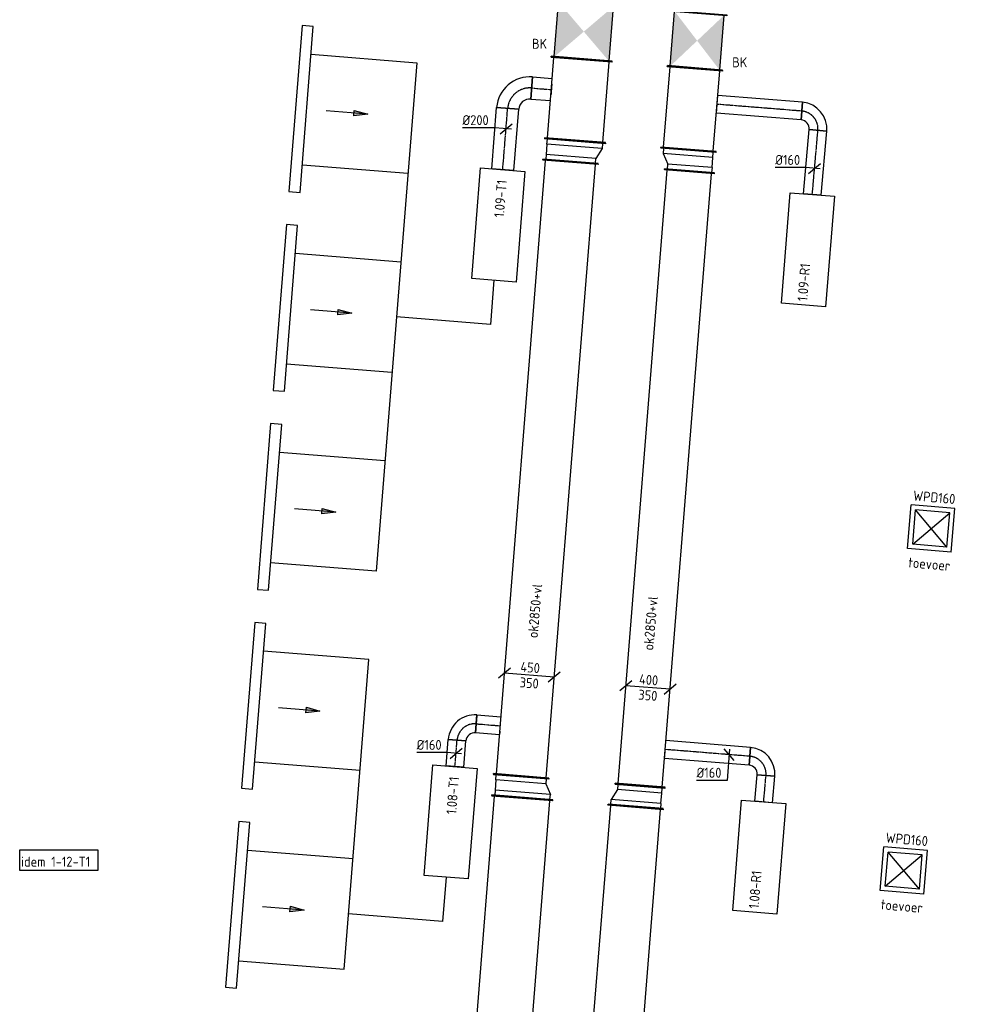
# Model space of a CAD drawing. Header units: millimetres. Extents: x -2733 to 48660, y -299 to 65852.
# Tile 9 of 44: x -2039 to 6487, y 29389 to 38269. Entities that reach past the tile are written whole.
import ezdxf

# ---------------------------------------------------------------- set-up
doc = ezdxf.new("R2010")
doc.units = ezdxf.units.MM
doc.linetypes.add('CENTER2', pattern=[28.575, 19.05, -3.175, 3.175, -3.175])
doc.linetypes.add('SMALL_DASH', pattern=[1.5, 0.5, -1])
for name, color, linetype in [('WL570---_APP', 2, 'Continuous'), ('WL570---_RETOUR_D', 4, 'Continuous'), ('WL570---_RETOUR_HL', 1, 'CENTER2'), ('WL570---_TOEVOER', 3, 'Continuous'), ('WL570---_TOEVOER_D', 3, 'Continuous'), ('WL570---_TOEVOER_HL', 1, 'CENTER2'), ('WL570---_TOEVOER_RST', 3, 'Continuous'), ('WL570---_TOEVOER_RST_HL', 1, 'CENTER2'), ('WM570---', 1, 'Continuous'), ('WM570---_RETOUR', 1, 'Continuous'), ('WM570---_TOEVOER', 1, 'Continuous')]:
    doc.layers.add(name, color=color, linetype=linetype)
doc.styles.add('STABICAD-018', font='ISOCP.SHX', dxfattribs={"height": 90})
doc.styles.add('STABICAD-025', font='ISOCP.SHX', dxfattribs={"height": 125})

# ---------------------------------------------------------------- blocks, each defined once
blk = doc.blocks.new('*U556')
at = {"color": 0, "linetype": 'Continuous'}
for p, q in [((0, 275, -3025), (5, 275, -3025)), ((0, -275, -3025), (0, 275, -3025)), ((5, -275, -3025), (5, 275, -3025)), ((9193.7, 275, -3025), (9188.7, 275, -3025)), ((9188.7, -275, -3025), (9188.7, 275, -3025)), ((9193.7, -275, -3025), (9193.7, 275, -3025)), ((5, 250, -3025), (9188.7, 250, -3025)), ((5, -250, -3025), (9188.7, -250, -3025)), ((0, -275, -3025), (5, -275, -3025)), ((9193.7, -275, -3025), (9188.7, -275, -3025))]:
    blk.add_line(p, q, dxfattribs=at)
at = {"layer": 'WL570---_TOEVOER_D', "color": 2, "style": 'STABICAD-018'}
for tag, p in [('POSITIONCODE', (1829.9, 24870.1, 3025)), ('SECTIONCODE', (1775.2, 24188.8, 3025))]:
    blk.add_attdef(tag, p, '', height=1.8, dxfattribs=at)
blk.add_attdef('CODE', (1756.9, 22086, 3025), '', height=1.8, rotation=175, dxfattribs=at)
blk = doc.blocks.new('*U587')
at = {"color": 0, "linetype": 'Continuous'}
for p, q in [((0, 250, -3025), (5, 250, -3025)), ((0, -250, -3025), (0, 250, -3025)), ((5, -250, -3025), (5, 250, -3025)), ((5, 225, -3025), (6616, 225, -3025)), ((6621, 250, -3025), (6616, 250, -3025)), ((6616, -250, -3025), (6616, 250, -3025)), ((6621, -250, -3025), (6621, 250, -3025)), ((0, -250, -3025), (5, -250, -3025)), ((5, -225, -3025), (6616, -225, -3025)), ((6621, -250, -3025), (6616, -250, -3025))]:
    blk.add_line(p, q, dxfattribs=at)
at = {"layer": 'WM570---', "color": 2, "style": 'STABICAD-018'}
for tag, p in [('SECTIONCODE', (3020.4, 26888.9, 3025)), ('POSITIONCODE', (2953.4, 26054.9, 3025))]:
    blk.add_attdef(tag, p, '', height=1.8, dxfattribs=at)
blk.add_attdef('CODE', (2984.6, 24569.3, 3025), '', height=1.8, rotation=175, dxfattribs=at)
blk = doc.blocks.new('*U557')
at = {"color": 0, "linetype": 'Continuous'}
for p, q in [((0, 80, -3000), (240, 80, -3000)), ((0, -80, -3000), (0, 80, -3000)), ((240, 80, -3000), (240, -80, -3000)), ((0, -80, -3000), (240, -80, -3000))]:
    blk.add_line(p, q, dxfattribs=at)
at = {"layer": 'WL570---_TOEVOER_HL', "linetype": 'CENTER2'}
blk.add_line((0, 0, -3000), (240, 0, -3000), dxfattribs=at)
at = {"layer": 'WL570---_TOEVOER_D', "color": 2, "style": 'STABICAD-018'}
for tag in ['CODE', 'SECTIONCODE', 'POSITIONCODE']:
    blk.add_attdef(tag, (1885.6, 31532.9, 3000), '', height=1.8, dxfattribs=at)
blk = doc.blocks.new('*U561')
at = {"color": 0, "linetype": 'Continuous'}
for p, q in [((-79.7, 6.4, -3000), (-354.8, 6.4, -3000)), ((49.8, -4, -3000), (-79.7, 6.4, -3000)), ((-53.8, -45.9, -3000), (53.8, 45.9, -3000))]:
    blk.add_line(p, q, dxfattribs=at)
at = {"color": 0, "linetype": 'Continuous', "style": 'STABICAD-018'}
blk.add_text('%%c160', height=90, dxfattribs=at).set_placement((-354.8, 31.4, -3000))
at = {"layer": 'WL570---_TOEVOER_D', "color": 2, "style": 'STABICAD-018'}
blk.add_attdef('CODE', (1895.2, 31652.5, 3000), '', height=1.8, dxfattribs=at)
blk = doc.blocks.new('*U555')
at = {"color": 0, "linetype": 'Continuous'}
for p, q in [((-160, -80, -3000), (-160, 80, -3000)), ((80, -160, -3000), (-80, -160, -3000)), ((76, -160, -3000), (0, -160, -3000)), ((76, -160, -3000), (76, -160, -3000))]:
    blk.add_line(p, q, dxfattribs=at)
for radius, start in [(240, 0), (80, 360)]:
    blk.add_arc((-160, -160, -3000), radius, start, 90, dxfattribs=at)
at = {"layer": 'WL570---_TOEVOER_HL', "linetype": 'CENTER2'}
blk.add_arc((-160, -160, -3000), 160, 0, 90, dxfattribs=at)
at = {"layer": 'WL570---_TOEVOER_D', "color": 2, "style": 'STABICAD-018'}
for tag in ['CODE', 'SECTIONCODE', 'POSITIONCODE']:
    blk.add_attdef(tag, (1917.5, 31931.5, 3000), '', height=1.8, dxfattribs=at)
blk = doc.blocks.new('*U554')
at = {"color": 0, "linetype": 'Continuous'}
for p, q in [((-50, 275, -3025), (-45, 275, -3025)), ((-50, -275, -3025), (-50, 275, -3025)), ((-45, -275, -3025), (-45, 275, -3025)), ((143.3, 275, -3025), (138.3, 275, -3025)), ((138.3, -225, -3025), (138.3, 275, -3025)), ((143.3, -225, -3025), (143.3, 275, -3025)), ((0, 250, -3025), (-45, 250, -3025)), ((93.3, 250, -3025), (0, 250, -3025)), ((0, -250, -3025), (0, 250, -3025)), ((93.3, 250, -3025), (138.3, 250, -3025)), ((93.3, -200, -3025), (93.3, 250, -3025)), ((-45, -250, -3025), (0, -250, -3025)), ((93.3, -200, -3025), (0, -250, -3025)), ((138.3, -200, -3025), (93.3, -200, -3025)), ((143.3, -225, -3025), (138.3, -225, -3025)), ((-50, -275, -3025), (-45, -275, -3025))]:
    blk.add_line(p, q, dxfattribs=at)
at = {"layer": 'WL570---_TOEVOER_D', "color": 2, "style": 'STABICAD-018'}
for tag, p in [('CODE', (2496.6, 31400, 3025)), ('SECTIONCODE', (2496.6, 31300, 3025)), ('POSITIONCODE', (2496.6, 31300, 3025))]:
    blk.add_attdef(tag, p, '', height=1.8, dxfattribs=at)
blk = doc.blocks.new('*U570')
at = {"color": 0, "linetype": 'Continuous'}
for p, q in [((0, 250, -3025), (5, 250, -3025)), ((0, -250, -3025), (0, 250, -3025)), ((5, -250, -3025), (5, 250, -3025)), ((5, 225, -3025), (5554.5, 225, -3025)), ((5559.5, 250, -3025), (5554.5, 250, -3025)), ((5554.5, -250, -3025), (5554.5, 250, -3025)), ((5559.5, -250, -3025), (5559.5, 250, -3025)), ((0, -250, -3025), (5, -250, -3025)), ((5, -225, -3025), (5554.5, -225, -3025)), ((5559.5, -250, -3025), (5554.5, -250, -3025))]:
    blk.add_line(p, q, dxfattribs=at)
at = {"layer": 'WM570---', "color": 2, "style": 'STABICAD-018'}
for tag in ['SECTIONCODE', 'CODE', 'POSITIONCODE']:
    blk.add_attdef(tag, (2483.1, 31444.9, 3025), '', height=1.8, dxfattribs=at)
blk = doc.blocks.new('*U553')
at = {"color": 0, "linetype": 'Continuous'}
for p, q in [((0, 80, -3000), (217.7, 80, -3000)), ((0, -80, -3000), (0, 80, -3000)), ((0, -80, -3000), (217.7, -80, -3000))]:
    blk.add_line(p, q, dxfattribs=at)
at = {"color": 2, "linetype": 'SMALL_DASH'}
blk.add_line((217.7, 80, -3000), (217.7, -80, -3000), dxfattribs=at)
at = {"layer": 'WL570---_TOEVOER_HL', "linetype": 'CENTER2'}
blk.add_line((0, 0, -3000), (217.7, 0, -3000), dxfattribs=at)
at = {"layer": 'WL570---_TOEVOER_D', "color": 2, "style": 'STABICAD-018'}
for tag in ['SECTIONCODE', 'CODE', 'POSITIONCODE']:
    blk.add_attdef(tag, (2077, 31918.8, 3000), '', height=1.8, dxfattribs=at)
blk = doc.blocks.new('*U594')
at = {"color": 0, "linetype": 'Continuous'}
for p, q in [((-50, 250, -3025), (-45, 250, -3025)), ((-50, -250, -3025), (-50, 250, -3025)), ((-45, -250, -3025), (-45, 250, -3025)), ((-45, 225, -3025), (0, 225, -3025)), ((93.3, 175, -3025), (0, 225, -3025)), ((0, -225, -3025), (0, 225, -3025)), ((143.3, 200, -3025), (138.3, 200, -3025)), ((138.3, -250, -3025), (138.3, 200, -3025)), ((143.3, -250, -3025), (143.3, 200, -3025)), ((138.3, 175, -3025), (93.3, 175, -3025)), ((93.3, -225, -3025), (93.3, 175, -3025)), ((-50, -250, -3025), (-45, -250, -3025)), ((0, -225, -3025), (-45, -225, -3025)), ((0, -225, -3025), (93.3, -225, -3025)), ((93.3, -225, -3025), (138.3, -225, -3025)), ((143.3, -250, -3025), (138.3, -250, -3025))]:
    blk.add_line(p, q, dxfattribs=at)
at = {"layer": 'WM570---', "color": 2, "style": 'STABICAD-018'}
for tag, p in [('CODE', (3518.5, 31318.9, 3025)), ('SECTIONCODE', (3518.5, 31218.9, 3025)), ('POSITIONCODE', (3518.5, 31218.9, 3025))]:
    blk.add_attdef(tag, p, '', height=1.8, dxfattribs=at)
blk = doc.blocks.new('*U602')
at = {"color": 0, "linetype": 'Continuous'}
for p, q in [((0, 225, -3025), (5, 225, -3025)), ((0, -225, -3025), (0, 225, -3025)), ((5, -225, -3025), (5, 225, -3025)), ((5, 200, -3025), (5553.7, 200, -3025)), ((5558.7, 225, -3025), (5553.7, 225, -3025)), ((5553.7, -225, -3025), (5553.7, 225, -3025)), ((5558.7, -225, -3025), (5558.7, 225, -3025)), ((0, -225, -3025), (5, -225, -3025)), ((5, -200, -3025), (5553.7, -200, -3025)), ((5558.7, -225, -3025), (5553.7, -225, -3025))]:
    blk.add_line(p, q, dxfattribs=at)
at = {"layer": 'WM570---', "color": 2, "style": 'STABICAD-018'}
for tag in ['CODE', 'SECTIONCODE', 'POSITIONCODE']:
    blk.add_attdef(tag, (3554.9, 31359.7, 3025), '', height=1.8, dxfattribs=at)
blk = doc.blocks.new('*U592')
at = {"color": 0, "linetype": 'Continuous'}
for p, q in [((0, 80, -3000), (238.9, 80, -3000)), ((0, -80, -3000), (0, 80, -3000)), ((238.9, 80, -3000), (238.9, -80, -3000)), ((0, -80, -3000), (238.9, -80, -3000))]:
    blk.add_line(p, q, dxfattribs=at)
at = {"layer": 'WL570---_RETOUR_HL', "linetype": 'CENTER2'}
blk.add_line((0, 0, -3000), (238.9, 0, -3000), dxfattribs=at)
at = {"layer": 'WM570---', "color": 2, "style": 'STABICAD-018'}
for tag in ['SECTIONCODE', 'CODE', 'POSITIONCODE']:
    blk.add_attdef(tag, (4669.1, 31214.6, 3000), '', height=1.8, dxfattribs=at)
blk = doc.blocks.new('*U593')
at = {"color": 0, "linetype": 'Continuous'}
for p, q in [((-80, 160, -3000), (80, 160, -3000)), ((0, 160, -3000), (76, 160, -3000)), ((76, 160, -3000), (76, 160.5, -3000)), ((-160, -80, -3000), (-160, 80, -3000))]:
    blk.add_line(p, q, dxfattribs=at)
for radius, end in [(80, 0), (240, 360)]:
    blk.add_arc((-160, 160, -3000), radius, 270, end, dxfattribs=at)
at = {"layer": 'WL570---_RETOUR_HL', "linetype": 'CENTER2'}
blk.add_arc((-160, 160, -3000), 160, 270, 0, dxfattribs=at)
at = {"layer": 'WM570---', "color": 2, "style": 'STABICAD-018'}
for tag in ['CODE', 'SECTIONCODE', 'POSITIONCODE']:
    blk.add_attdef(tag, (4703.9, 31612, 3000), '', height=1.8, dxfattribs=at)
blk = doc.blocks.new('*U595')
at = {"color": 0, "linetype": 'Continuous'}
for p, q in [((0, 80, -3000), (765.1, 80, -3000)), ((0, -80, -3000), (0, 80, -3000)), ((0, -80, -3000), (765.1, -80, -3000))]:
    blk.add_line(p, q, dxfattribs=at)
at = {"color": 2, "linetype": 'SMALL_DASH'}
blk.add_line((765.1, 80, -3000), (765.1, -80, -3000), dxfattribs=at)
at = {"layer": 'WL570---_RETOUR_HL', "linetype": 'CENTER2'}
blk.add_line((0, 0, -3000), (765.1, 0, -3000), dxfattribs=at)
at = {"layer": 'WM570---', "color": 2, "style": 'STABICAD-018'}
for tag in ['CODE', 'SECTIONCODE', 'POSITIONCODE']:
    blk.add_attdef(tag, (4544.5, 31625.9, 3000), '', height=1.8, dxfattribs=at)
blk = doc.blocks.new('*U600')
at = {"color": 0, "linetype": 'Continuous'}
for p, q in [((45.8, -53.8, -3000), (-45.8, 53.8, -3000)), ((4, 49.8, -3000), (-18.7, -233.3, -3000)), ((-18.7, -233.3, -3000), (-293.8, -233.3, -3000))]:
    blk.add_line(p, q, dxfattribs=at)
at = {"color": 0, "linetype": 'Continuous', "style": 'STABICAD-018'}
blk.add_text('%%c160', height=90, dxfattribs=at).set_placement((-293.8, -208.3, -3000))
at = {"layer": 'WM570---', "color": 2, "style": 'STABICAD-018'}
blk.add_attdef('CODE', (4357.3, 31640.9, 3000), '', height=1.8, dxfattribs=at)
blk = doc.blocks.new('*U603')
at = {"color": 0, "linetype": 'Continuous'}
for p, q in [((-145.5, 61.8, -3025), (-253.2, -29.8, -3025)), ((199.4, -16, -3025), (-199.4, 16, -3025)), ((253.2, 29.8, -3025), (145.5, -61.8, -3025))]:
    blk.add_line(p, q, dxfattribs=at)
at = {"color": 0, "linetype": 'Continuous', "style": 'STABICAD-018'}
for s, p in [('400', (-83.3, 31.8, -3025)), ('350', (-90, -108.1, -3025))]:
    blk.add_text(s, height=90, rotation=355.41, dxfattribs=at).set_placement(p)
at = {"layer": 'WM570---_RETOUR', "color": 2, "style": 'STABICAD-018'}
blk.add_attdef('CODE', (3626, 32245.9, 3025), '', height=1.8, dxfattribs=at)
blk = doc.blocks.new('*U575')
at = {"color": 0, "linetype": 'Continuous'}
for p, q in [((-170.4, 63.8, -3025), (-278.1, -27.8, -3025)), ((224.3, -18, -3025), (-224.3, 18, -3025)), ((278.1, 27.8, -3025), (170.4, -63.8, -3025))]:
    blk.add_line(p, q, dxfattribs=at)
at = {"color": 0, "linetype": 'Continuous', "style": 'STABICAD-018'}
for s, p in [('450', (-83.3, 31.8, -3025)), ('350', (-90, -108.1, -3025))]:
    blk.add_text(s, height=90, rotation=355.41, dxfattribs=at).set_placement(p)
at = {"layer": 'WM570---', "color": 2, "style": 'STABICAD-018'}
blk.add_attdef('CODE', (2556.3, 32356.9, 3025), '', height=1.8, dxfattribs=at)
blk = doc.blocks.new('*U568')
at = {"color": 0, "linetype": 'Continuous'}
for p, q in [((-50, 250, -3025), (-45, 250, -3025)), ((-50, -250, -3025), (-50, 250, -3025)), ((-45, -250, -3025), (-45, 250, -3025)), ((0, 225, -3025), (-45, 225, -3025)), ((93.3, 225, -3025), (0, 225, -3025)), ((0, -225, -3025), (0, 225, -3025)), ((93.3, 225, -3025), (138.3, 225, -3025)), ((93.3, -275, -3025), (93.3, 225, -3025)), ((143.3, 250, -3025), (138.3, 250, -3025)), ((138.3, -300, -3025), (138.3, 250, -3025)), ((143.3, -300, -3025), (143.3, 250, -3025)), ((-50, -250, -3025), (-45, -250, -3025)), ((-45, -225, -3025), (0, -225, -3025)), ((93.3, -275, -3025), (0, -225, -3025)), ((138.3, -275, -3025), (93.3, -275, -3025)), ((143.3, -300, -3025), (138.3, -300, -3025))]:
    blk.add_line(p, q, dxfattribs=at)
at = {"layer": 'WM570---', "color": 2, "style": 'STABICAD-018'}
for tag, p in [('CODE', (2932, 37136.4, 3025)), ('SECTIONCODE', (2932, 37036.4, 3025)), ('POSITIONCODE', (2932, 37036.4, 3025))]:
    blk.add_attdef(tag, p, '', height=1.8, dxfattribs=at)
blk = doc.blocks.new('*U567')
at = {"color": 0, "linetype": 'Continuous'}
for p, q in [((0, 275, -3025), (5, 275, -3025)), ((0, -275, -3025), (0, 275, -3025)), ((5, -275, -3025), (5, 275, -3025)), ((737.1, 275, -3025), (732.1, 275, -3025)), ((732.1, -275, -3025), (732.1, 275, -3025)), ((737.1, -275, -3025), (737.1, 275, -3025)), ((5, 250, -3025), (732.1, 250, -3025)), ((5, -250, -3025), (732.1, -250, -3025)), ((0, -275, -3025), (5, -275, -3025)), ((737.1, -275, -3025), (732.1, -275, -3025))]:
    blk.add_line(p, q, dxfattribs=at)
at = {"layer": 'WM570---', "color": 2, "style": 'STABICAD-018'}
for tag in ['SECTIONCODE', 'CODE', 'POSITIONCODE']:
    blk.add_attdef(tag, (2968.4, 37177.2, 3025), '', height=1.8, dxfattribs=at)
blk = doc.blocks.new('*U566')
at = {"linetype": 'Continuous'}
for points in [[(-250, 250), (250, 250), (0, 0)], [(-250, -250), (250, -250), (0, 0)]]:
    blk.add_hatch(color=2, dxfattribs=at).paths.add_polyline_path(points, flags=0)
at = {"color": 2, "linetype": 'Continuous'}
for p, q in [((-250, 275, -3025), (-245, 275, -3025)), ((-250, -275, -3025), (-250, 275, -3025)), ((-245, -275, -3025), (-245, 275, -3025)), ((250, 275, -3025), (245, 275, -3025)), ((245, -275, -3025), (245, 275, -3025)), ((250, -275, -3025), (250, 275, -3025)), ((-245, 250, -3025), (245, 250, -3025)), ((-245, -250, -3025), (245, -250, -3025)), ((-250, -275, -3025), (-245, -275, -3025)), ((250, -275, -3025), (245, -275, -3025))]:
    blk.add_line(p, q, dxfattribs=at)
at = {"layer": 'WM570---', "color": 1, "style": 'STABICAD-018'}
for tag, p in [('PRODUCTCODE', (3847.4, 38961.2, 3025)), ('PRODUCTCODE2', (3047.4, 38161.2, 3025))]:
    blk.add_attdef(tag, p, '', height=1.8, dxfattribs=at)
at = {"layer": 'WM570---', "color": 2, "style": 'STABICAD-018'}
for tag, p in [('CODE', (3047.4, 38261.2, 3025)), ('FREETEXT', (3047.4, 38211.2, 3025)), ('SECTIONCODE', (3047.4, 38161.2, 3025)), ('POSITIONCODE', (3047.4, 38161.2, 3025)), ('INDICATIONTEXT', (2580.1, 38006.5, 3025))]:
    blk.add_attdef(tag, p, '', height=1.8, dxfattribs=at)
blk = doc.blocks.new('*U563')
at = {"color": 0, "linetype": 'Continuous'}
for p, q in [((0, 100, -3000), (555.7, 100, -3000)), ((0, -100, -3000), (0, 100, -3000)), ((555.7, 100, -3000), (555.7, -100, -3000)), ((0, -100, -3000), (555.7, -100, -3000))]:
    blk.add_line(p, q, dxfattribs=at)
at = {"layer": 'WL570---_TOEVOER_HL', "linetype": 'CENTER2'}
blk.add_line((0, 0, -3000), (555.7, 0, -3000), dxfattribs=at)
at = {"layer": 'WL570---_TOEVOER_D', "color": 2, "style": 'STABICAD-018'}
for tag in ['CODE', 'SECTIONCODE', 'POSITIONCODE']:
    blk.add_attdef(tag, (2316.3, 36915.7, 3000), '', height=1.8, dxfattribs=at)
blk = doc.blocks.new('*U562')
at = {"color": 0, "linetype": 'Continuous'}
for p, q in [((-200, -100, -3000), (-200, 100, -3000)), ((100, -200, -3000), (-100, -200, -3000))]:
    blk.add_line(p, q, dxfattribs=at)
for radius in [300, 100]:
    blk.add_arc((-200, -200, -3000), radius, 360, 90, dxfattribs=at)
at = {"layer": 'WL570---_TOEVOER_HL', "linetype": 'CENTER2'}
blk.add_arc((-200, -200, -3000), 200, 0, 90, dxfattribs=at)
at = {"layer": 'WL570---_TOEVOER_D', "color": 2, "style": 'STABICAD-018'}
for tag in ['CODE', 'SECTIONCODE', 'POSITIONCODE']:
    blk.add_attdef(tag, (2376.8, 37668.9, 3000), '', height=1.8, dxfattribs=at)
blk = doc.blocks.new('*U569')
at = {"color": 0, "linetype": 'Continuous'}
for p, q in [((0, 100, -3000), (179.1, 100, -3000)), ((0, -100, -3000), (0, 100, -3000)), ((0, -100, -3000), (179.1, -100, -3000))]:
    blk.add_line(p, q, dxfattribs=at)
at = {"color": 2, "linetype": 'SMALL_DASH'}
blk.add_line((179.1, 100, -3000), (179.1, -100, -3000), dxfattribs=at)
at = {"layer": 'WL570---_TOEVOER_HL', "linetype": 'CENTER2'}
blk.add_line((0, 0, -3000), (179.1, 0, -3000), dxfattribs=at)
at = {"layer": 'WM570---', "color": 2, "style": 'STABICAD-018'}
for tag in ['CODE', 'SECTIONCODE', 'POSITIONCODE']:
    blk.add_attdef(tag, (2576.1, 37652.9, 3000), '', height=1.8, dxfattribs=at)
blk = doc.blocks.new('*U564')
at = {"color": 0, "linetype": 'Continuous'}
for p, q in [((-99.7, 8, -3000), (-392.8, 8, -3000)), ((49.8, -4, -3000), (-99.7, 8, -3000)), ((-53.8, -45.8, -3000), (53.8, 45.8, -3000))]:
    blk.add_line(p, q, dxfattribs=at)
at = {"color": 0, "linetype": 'Continuous', "style": 'STABICAD-018'}
blk.add_text('%%c200', height=90, dxfattribs=at).set_placement((-392.8, 33, -3000))
at = {"layer": 'WL570---_TOEVOER_D', "color": 2, "style": 'STABICAD-018'}
blk.add_attdef('CODE', (2346, 37284.9, 3000), '', height=1.8, dxfattribs=at)
blk = doc.blocks.new('*U601')
at = {"color": 0, "linetype": 'Continuous'}
for p, q in [((143.3, 275, -3025), (138.3, 275, -3025)), ((138.3, -225, -3025), (138.3, 275, -3025)), ((143.3, -225, -3025), (143.3, 275, -3025)), ((-50, 225, -3025), (-45, 225, -3025)), ((-50, -225, -3025), (-50, 225, -3025)), ((-45, -225, -3025), (-45, 225, -3025)), ((-45, 200, -3025), (0, 200, -3025)), ((93.3, 250, -3025), (0, 200, -3025)), ((0, -200, -3025), (0, 200, -3025)), ((138.3, 250, -3025), (93.3, 250, -3025)), ((93.3, -200, -3025), (93.3, 250, -3025)), ((-50, -225, -3025), (-45, -225, -3025)), ((0, -200, -3025), (-45, -200, -3025)), ((0, -200, -3025), (93.3, -200, -3025)), ((93.3, -200, -3025), (138.3, -200, -3025)), ((143.3, -225, -3025), (138.3, -225, -3025))]:
    blk.add_line(p, q, dxfattribs=at)
at = {"layer": 'WM570---', "color": 2, "style": 'STABICAD-018'}
for tag, p in [('CODE', (4003.7, 37050.4, 3025)), ('SECTIONCODE', (4003.7, 36950.4, 3025)), ('POSITIONCODE', (4003.7, 36950.4, 3025))]:
    blk.add_attdef(tag, p, '', height=1.8, dxfattribs=at)
blk = doc.blocks.new('*U606')
at = {"color": 0, "linetype": 'Continuous'}
for p, q in [((0, 250, -3025), (5, 250, -3025)), ((0, -250, -3025), (0, 250, -3025)), ((5, -250, -3025), (5, 250, -3025)), ((5, 225, -3025), (732.1, 225, -3025)), ((737.1, 250, -3025), (732.1, 250, -3025)), ((732.1, -250, -3025), (732.1, 250, -3025)), ((737.1, -250, -3025), (737.1, 250, -3025)), ((0, -250, -3025), (5, -250, -3025)), ((5, -225, -3025), (732.1, -225, -3025)), ((737.1, -250, -3025), (732.1, -250, -3025))]:
    blk.add_line(p, q, dxfattribs=at)
at = {"layer": 'WM570---_RETOUR', "color": 2, "style": 'STABICAD-018'}
for tag, p in [('SECTIONCODE', (3893, 37758.7, 3025)), ('POSITIONCODE', (3893, 37758.7, 3025)), ('CODE', (3990.2, 37095.2, 3025))]:
    blk.add_attdef(tag, p, '', height=1.8, dxfattribs=at)
blk = doc.blocks.new('*U604')
at = {"linetype": 'Continuous'}
for points in [[(-250, 225), (250, 225), (0, 0)], [(-250, -225), (250, -225), (0, 0)]]:
    blk.add_hatch(color=2, dxfattribs=at).paths.add_polyline_path(points, flags=0)
at = {"color": 2, "linetype": 'Continuous'}
for p, q in [((-250, 250, -3025), (-245, 250, -3025)), ((-250, -250, -3025), (-250, 250, -3025)), ((-245, -250, -3025), (-245, 250, -3025)), ((-245, 225, -3025), (245, 225, -3025)), ((250, 250, -3025), (245, 250, -3025)), ((245, -250, -3025), (245, 250, -3025)), ((250, -250, -3025), (250, 250, -3025)), ((-250, -250, -3025), (-245, -250, -3025)), ((-245, -225, -3025), (245, -225, -3025)), ((250, -250, -3025), (245, -250, -3025))]:
    blk.add_line(p, q, dxfattribs=at)
at = {"layer": 'WM570---_RETOUR', "color": 1, "style": 'STABICAD-018'}
for tag, p in [('PRODUCTCODE', (4794.2, 38804.2, 3025)), ('PRODUCTCODE2', (4069.2, 38079.2, 3025))]:
    blk.add_attdef(tag, p, '', height=1.8, dxfattribs=at)
at = {"layer": 'WM570---_RETOUR', "color": 2, "style": 'STABICAD-018'}
for tag, p in [('CODE', (4069.2, 38179.2, 3025)), ('FREETEXT', (4069.2, 38129.2, 3025)), ('SECTIONCODE', (4069.2, 38079.2, 3025)), ('POSITIONCODE', (4069.2, 38079.2, 3025)), ('INDICATIONTEXT', (4385.3, 37839.4, 3025))]:
    blk.add_attdef(tag, p, '', height=1.8, dxfattribs=at)
blk = doc.blocks.new('*U909')
at = {"color": 0, "linetype": 'Continuous'}
for p, q in [((197.5, 197.5, -2700), (-197.5, 197.5, -2700)), ((-197.5, -197.5, -2700), (-197.5, 197.5, -2700)), ((197.5, -197.5, -2700), (197.5, 197.5, -2700)), ((155, 155, -2700), (-155, 155, -2700)), ((-155, -155, -2700), (-155, 155, -2700)), ((155, -155, -2700), (-155, 155, -2700)), ((-155, -155, -2700), (155, 155, -2700)), ((155, -155, -2700), (155, 155, -2700)), ((155, -155, -2700), (-155, -155, -2700)), ((197.5, -197.5, -2700), (-197.5, -197.5, -2700))]:
    blk.add_line(p, q, dxfattribs=at)
at = {"layer": 'WL570---_TOEVOER_RST_HL', "linetype": 'CENTER2'}
blk.add_circle((0, 0, -2700), 0.0125, dxfattribs=at)
at = {"layer": 'WL570---_TOEVOER_D', "color": 1, "style": 'STABICAD-018'}
blk.add_attdef('PRODUCTCODE', (5171.9, 23449.9, 2700), '', height=1.8, rotation=355, dxfattribs=at)
at = {"layer": 'WL570---_TOEVOER_D', "color": 2}
for tag, p, style in [('CODE', (5262.6, 23512.5, 2700), 'STABICAD-018'), ('SECTIONCODE', (5338.1, 23197.4, 2700), 'STABICAD-025'), ('MATERIALCODE', (5338.1, 23197.4, 2700), 'STABICAD-025'), ('POSITIONCODE', (5338.1, 23197.4, 2700), 'STABICAD-025'), ('FLOW', (5128.4, 22847.5, 2700), 'STABICAD-018'), ('FLOWPREFIX', (5128.4, 22847.5, 2700), 'STABICAD-018'), ('FLOWSUFFIX', (5332.8, 22883.2, 2700), 'STABICAD-018')]:
    blk.add_attdef(tag, p, '', height=1.8, rotation=355, dxfattribs=dict(at, style=style))
blk = doc.blocks.new('DM_SYM002')
at = {"color": 0, "linetype": 'Continuous'}
for p, q in [((0, 0), (-7.5, 0)), ((-2.5, -0.5), (-2.5, 0.5)), ((-2.5, 0.5), (0, 0)), ((0, 0), (-2.5, -0.5))]:
    blk.add_line(p, q, dxfattribs=at)
blk.add_solid([(-2.5, 0.5), (-2.5, -0.5), (0, 0)], dxfattribs=at)
blk = doc.blocks.new('*U1008')
at = {"color": 0, "linetype": 'Continuous'}
for p, q in [((0, 80, -3000), (581, 80, -3000)), ((0, -80, -3000), (0, 80, -3000)), ((581, 80, -3000), (581, -80, -3000)), ((0, -80, -3000), (581, -80, -3000))]:
    blk.add_line(p, q, dxfattribs=at)
at = {"layer": 'WL570---_RETOUR_HL', "linetype": 'CENTER2'}
blk.add_line((0, 0, -3000), (581, 0, -3000), dxfattribs=at)
at = {"layer": 'WL570---_TOEVOER_D', "color": 2, "style": 'STABICAD-018'}
for tag in ['SECTIONCODE', 'CODE', 'POSITIONCODE']:
    blk.add_attdef(tag, (5107.4, 36692.3, 3000), '', height=1.8, dxfattribs=at)
blk = doc.blocks.new('*U1006')
at = {"color": 0, "linetype": 'Continuous'}
for p, q in [((-80, 160, -3000), (80, 160, -3000)), ((0, 160, -3000), (76, 160, -3000)), ((76, 160, -3000), (76, 160.5, -3000)), ((-160, -80, -3000), (-160, 80, -3000))]:
    blk.add_line(p, q, dxfattribs=at)
for radius in [80, 240]:
    blk.add_arc((-160, 160, -3000), radius, 270, 360, dxfattribs=at)
at = {"layer": 'WL570---_RETOUR_HL', "linetype": 'CENTER2'}
blk.add_arc((-160, 160, -3000), 160, 270, 0, dxfattribs=at)
at = {"layer": 'WL570---_TOEVOER_D', "color": 2, "style": 'STABICAD-018'}
for tag in ['CODE', 'SECTIONCODE', 'POSITIONCODE']:
    blk.add_attdef(tag, (5172, 37430.5, 3000), '', height=1.8, dxfattribs=at)
blk = doc.blocks.new('*U1007')
at = {"color": 0, "linetype": 'Continuous'}
for p, q in [((0, 80, -3000), (766.1, 80, -3000)), ((0, -80, -3000), (0, 80, -3000)), ((766.1, 80, -3000), (766.1, -80, -3000)), ((0, -80, -3000), (766.1, -80, -3000))]:
    blk.add_line(p, q, dxfattribs=at)
at = {"layer": 'WL570---_RETOUR_HL', "linetype": 'CENTER2'}
blk.add_line((0, 0, -3000), (766.1, 0, -3000), dxfattribs=at)
at = {"layer": 'WL570---_TOEVOER_D', "color": 2, "style": 'STABICAD-018'}
for tag in ['SECTIONCODE', 'CODE', 'POSITIONCODE']:
    blk.add_attdef(tag, (5012.6, 37444.5, 3000), '', height=1.8, dxfattribs=at)
blk = doc.blocks.new('*U1009')
at = {"color": 0, "linetype": 'Continuous'}
for p, q in [((-79.7, 7, -3000), (-354.8, 7, -3000)), ((49.8, -4.4, -3000), (-79.7, 7, -3000)), ((-54.2, -45.5, -3000), (54.2, 45.5, -3000))]:
    blk.add_line(p, q, dxfattribs=at)
at = {"color": 0, "linetype": 'Continuous', "style": 'STABICAD-018'}
blk.add_text('%%c160', height=90, dxfattribs=at).set_placement((-354.8, 32, -3000))
at = {"layer": 'WL570---_TOEVOER_D', "color": 2, "style": 'STABICAD-018'}
blk.add_attdef('CODE', (5128, 36927.4, 3000), '', height=1.8, dxfattribs=at)

msp = doc.modelspace()

# ---------------------------------------------------------------- linework, layer by layer
at = {"layer": 'WL570---_APP'}
for points in [[(2117, 36931.6), (2515.7, 36899.7), (2435.9, 35902.9), (2037.2, 35934.8)], [(4908.1, 36708.3), (5306.8, 36676.4), (5227, 35679.6), (4828.3, 35711.5)], [(1686.3, 31548.8), (2085, 31516.9), (2005.2, 30520.1), (1606.5, 30552)], [(4469.8, 31230.6), (4868.5, 31198.7), (4788.7, 30201.9), (4390, 30233.8)]]:
    msp.add_lwpolyline(points, close=True, dxfattribs=at)
at = {"layer": 'WL570---_TOEVOER_D'}
for points in [[(608.5, 38207.1), (508.8, 38215), (389.2, 36719.8), (488.9, 36711.8)], [(466.9, 36412.8), (367.3, 36420.8), (247.6, 34925.5), (347.3, 34917.6)], [(323.4, 34618.5), (223.7, 34626.5), (104.1, 33131.3), (203.7, 33123.3)], [(179.8, 32824.3), (80.1, 32832.2), (-39.5, 31337), (60.2, 31329)], [(36.2, 31030), (-63.4, 31038), (-183.1, 29542.8), (-83.4, 29534.8)]]:
    msp.add_lwpolyline(points, close=True, dxfattribs=at)
for points in [[(590.5, 37956.6), (1540.8, 37880.6), (1173.9, 33295.2), (223.6, 33371.3)], [(510.7, 36959.8), (1461.1, 36883.8)], [(446.9, 36162.4), (1397.3, 36086.3)], [(2236.6, 35918.8), (2204.7, 35520.1), (1357.4, 35587.9)], [(367.1, 35165.5), (1317.5, 35089.5)], [(303.3, 34368.1), (1253.7, 34292.1)], [(-63.6, 29782.8), (886.8, 29706.7), (1110.1, 32497.8), (159.8, 32573.8)], [(80, 31577), (1030.4, 31501)], [(16.2, 30779.6), (966.6, 30703.5)], [(1805.9, 30536), (1774, 30137.3), (926.7, 30205.1)]]:
    msp.add_lwpolyline(points, dxfattribs=at)
at = {"layer": 'WM570---_TOEVOER'}
msp.add_lwpolyline([(-2038.9, 30783.4), (-1333.3, 30783.4), (-1333.3, 30595.1), (-2038.9, 30595.1)], close=True, dxfattribs=at)

# ---------------------------------------------------------------- block references
at = {"layer": 'WL570---_RETOUR_D', "color": 2, "linetype": 'Continuous'}
ref = msp.add_blockref('*U604', (4069.2, 38079.2, 3025), dxfattribs=dict(at, rotation=85.41000000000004))
ref.add_attrib('INDICATIONTEXT', 'BK', (4385.3, 37839.4, 3025), dxfattribs={"layer": '0', "color": 2, "linetype": 'SMALL_DASH', "height": 90, "style": 'STABICAD-018'})
at = {"layer": 'WL570---_RETOUR_D', "linetype": 'Continuous'}
for name, p, rotation in [('*U606', (3990.2, 37095.2, 3025), 85.41000000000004), ('*U1007', (5012.6, 37444.5, 3000), 175.4100000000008), ('*U1006', (5172, 37430.5, 3000), 85.00000000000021), ('*U1008', (5107.4, 36692.3, 3000), 85.00000000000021), ('*U601', (4003.7, 36950.4, 3025), 85.41000000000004), ('*U602', (3554.9, 31359.7, 3025), 85.41000000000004), ('*U595', (4544.5, 31625.9, 3000), 175.4100000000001), ('*U593', (4703.9, 31612, 3000), 85.00000000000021), ('*U592', (4669.1, 31214.6, 3000), 85.00000000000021), ('*U594', (3518.5, 31218.9, 3025), 85.41), ('*U587', (2984.6, 24569.3, 3025), 85.41)]:
    msp.add_blockref(name, p, dxfattribs=dict(at, rotation=rotation))
at = {"layer": 'WL570---_TOEVOER', "linetype": 'Continuous', "xscale": 49.99999999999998, "yscale": 49.99999999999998, "zscale": 49.99999999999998, "rotation": 355.4126457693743}
for p in [(1098.9, 37415.6), (955.4, 35621.3), (811.8, 33827.1), (668.2, 32032.8), (524.7, 30238.5)]:
    msp.add_blockref('DM_SYM002', p, dxfattribs=at)
at = {"layer": 'WL570---_TOEVOER_D', "color": 2, "linetype": 'Continuous'}
ref = msp.add_blockref('*U566', (3047.4, 38161.2, 3025), dxfattribs=dict(at, rotation=85.41264599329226))
ref.add_attrib('INDICATIONTEXT', 'BK', (2580.1, 38006.5, 3025), dxfattribs={"layer": '0', "color": 2, "linetype": 'Continuous', "height": 90, "style": 'STABICAD-018'})
at = {"layer": 'WL570---_TOEVOER_D', "linetype": 'Continuous'}
for name, p, rotation in [('*U567', (2968.4, 37177.2, 3025), 85.41264599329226), ('*U562', (2376.8, 37668.9, 3000), 85.41264622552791), ('*U569', (2576.1, 37652.9, 3000), 355.4126459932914), ('*U563', (2316.3, 36915.7, 3000), 85.41264622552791), ('*U568', (2932, 37036.4, 3025), 85.41000000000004), ('*U570', (2483.1, 31444.9, 3025), 85.41000000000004), ('*U555', (1917.5, 31931.5, 3000), 85.42526662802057), ('*U553', (2077, 31918.8, 3000), 355.4099999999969), ('*U557', (1885.6, 31532.9, 3000), 85.42526662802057), ('*U554', (2496.6, 31300, 3025), 85.41), ('*U556', (1756.9, 22086, 3025), 85.41)]:
    msp.add_blockref(name, p, dxfattribs=dict(at, rotation=rotation))
at = {"layer": 'WL570---_TOEVOER_RST', "linetype": 'Continuous'}
ref = msp.add_blockref('*U909', (6179.7, 33680.3, 2700), dxfattribs=dict(at, rotation=355.41))
ref.add_attrib('FLOWPREFIX', 'toevoer', (5970, 33330.4, 2700), dxfattribs={"layer": '0', "color": 2, "linetype": 'Continuous', "height": 90, "rotation": 355, "style": 'STABICAD-018'})
ref.add_attrib('PRODUCTCODE', 'WPD160', (6013.5, 33932.9, 2700), dxfattribs={"layer": '0', "color": 1, "linetype": 'Continuous', "height": 90, "rotation": 355, "style": 'STABICAD-018'})
ref = msp.add_blockref('*U909', (5932.1, 30595.8, 2700), dxfattribs=dict(at, rotation=355.41))
ref.add_attrib('FLOWPREFIX', 'toevoer', (5722.4, 30245.9, 2700), dxfattribs={"layer": '0', "color": 2, "linetype": 'Continuous', "height": 90, "rotation": 355, "style": 'STABICAD-018'})
ref.add_attrib('PRODUCTCODE', 'WPD160', (5765.9, 30848.4, 2700), dxfattribs={"layer": '0', "color": 1, "linetype": 'Continuous', "height": 90, "rotation": 355, "style": 'STABICAD-018'})
at = {"layer": 'WM570---_RETOUR', "linetype": 'Continuous'}
for name, p in [('*U1009', (5128, 36927.4, 3000)), ('*U603', (3626, 32245.9, 3025)), ('*U600', (4357.3, 31640.9, 3000))]:
    msp.add_blockref(name, p, dxfattribs=at)
at = {"layer": 'WM570---_TOEVOER', "linetype": 'Continuous'}
for name, p in [('*U564', (2346, 37284.9, 3000)), ('*U575', (2556.3, 32356.9, 3025)), ('*U561', (1895.2, 31652.5, 3000))]:
    msp.add_blockref(name, p, dxfattribs=at)

# ---------------------------------------------------------------- texts
at = {"layer": 'WM570---', "style": 'STABICAD-018'}
for s, p in [('1.09-T1', (2327.2, 36482.8)), ('1.09-R1', (5062.4, 35726.7)), ('1.08-T1', (1896.5, 31100)), ('1.08-R1', (4624.1, 30249))]:
    msp.add_text(s, height=90, rotation=85.41, dxfattribs=at).set_placement(p)
at = {"layer": 'WM570---_RETOUR', "linetype": 'Continuous', "style": 'STABICAD-018'}
msp.add_text('ok2850+vl', height=90, rotation=85, dxfattribs=at).set_placement((3673, 32577.8))
at = {"layer": 'WM570---_TOEVOER', "linetype": 'Continuous', "style": 'STABICAD-018'}
msp.add_text('ok2850+vl', height=90, rotation=85, dxfattribs=at).set_placement((2630.7, 32689))
at = {"layer": 'WM570---_TOEVOER', "style": 'STABICAD-018'}
msp.add_text('idem 1-12-T1', height=90, dxfattribs=at).set_placement((-2025.7, 30630.4))

doc.saveas('drawing.dxf')
